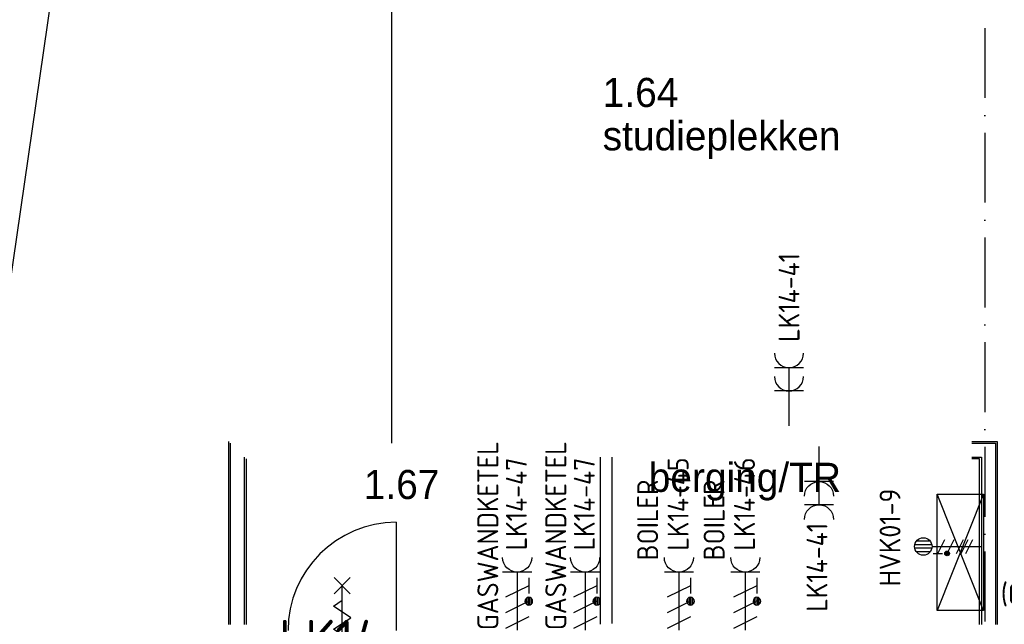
# Model space of a CAD drawing. Header units: millimetres. Extents: x -6587 to 112885, y 244 to 84344.
# Tile 15 of 50: x 25477 to 33943, y 51807 to 57005. Entities that reach past the tile are written whole.
import ezdxf
from ezdxf.enums import TextEntityAlignment as Align

# ---------------------------------------------------------------- set-up
doc = ezdxf.new("R2010")
doc.units = ezdxf.units.MM
doc.header["$LTSCALE"] = 100
doc.linetypes.add('DASHDOT', pattern=[9, 6, -1.5, 0, -1.5])
doc.layers.get('0').update_dxf_attribs({"linetype": 'CONTINUOUS'})
for name, color, linetype in [('AL$1----_ALGEMEEN', 7, 'CONTINUOUS'), ('AL$7----_STRAMIEN', 1, 'DASHDOT'), ('AL22----_BINNENWAND', 7, 'CONTINUOUS'), ('AL32----_BINNENKOZ', 7, 'CONTINUOUS'), ('BOUW', 8, 'CONTINUOUS'), ('EB62203-_ATTRIB', 2, 'CONTINUOUS'), ('EB62205-_ATTRIB', 2, 'CONTINUOUS'), ('EB63103-_ATTRIB', 2, 'CONTINUOUS'), ('EB63105-_ATTRIB', 2, 'CONTINUOUS'), ('EB63109-_ATTRIB', 2, 'CONTINUOUS'), ('EL62203-_KRACHT-WCD230', 3, 'CONTINUOUS'), ('EL62205-_KRACHT-KAST', 3, 'CONTINUOUS'), ('EL63103-_LICHT-WCD230V', 3, 'CONTINUOUS'), ('EL63105-_LICHT-KAST', 3, 'CONTINUOUS'), ('EL63109-_LICHT-ASP400V', 3, 'CONTINUOUS')]:
    doc.layers.add(name, color=color, linetype=linetype)
doc.styles.add('1_8', font='iso', dxfattribs={"width": 0.7, "height": 1.8})
doc.styles.add('3_5', font='iso', dxfattribs={"height": 3.5})
doc.styles.add('BURO-025', font='BUROFONT.shx', dxfattribs={"height": 250})
doc.styles.add('NORATT', font='isocp.shx')

# ---------------------------------------------------------------- blocks, each defined once
blk = doc.blocks.new('ES111261')
for p, q in [((-5, 1.75), (5, 1.75)), ((-5, 1.5), (5, 1.5)), ((-5, 1.25), (5, 1.25)), ((-5, 1), (5, 1)), ((-5, 0.75), (5, 0.75)), ((-5, 0.5), (5, 0.5)), ((-5, 0.25), (5, 0.25)), ((-5, 0), (5, 0)), ((-5, -0.25), (5, -0.25)), ((-5, -0.5), (5, -0.5)), ((-5, -0.75), (5, -0.75)), ((-5, -1), (5, -1)), ((-5, -1.25), (5, -1.25)), ((-5, -1.5), (5, -1.5)), ((-5, -1.75), (5, -1.75)), ((-5, -2), (5, -2))]:
    blk.add_line(p, q)
blk.add_lwpolyline([(-5, -2), (5, -2), (5, 2), (-5, 2)], close=True)
for tag, height, style, flags, p in [('GROEPI', 1.8, '1_8', 9, (0, 9.5)), ('GROEP', 1.8, '1_8', 8, (0, 7.5)), ('CODE', 3.5, '3_5', 8, (0, 4.5)), ('M_CODE', 1.8, '1_8', 9, (0, 0)), ('KAST', 1.8, '1_8', 9, (0, -3.5)), ('VERMOGEN', 1.8, '1_8', 9, (0, -5.5)), ('DOEL', 1.8, '1_8', 9, (0, -7.5)), ('VERMOGENI', 1.8, '1_8', 9, (0, -9.5)), ('DOELI', 1.8, '1_8', 9, (0, -11.5))]:
    blk.add_attdef(tag, text='', height=height, dxfattribs=dict(style=style, flags=flags)).set_placement(p, align=Align.MIDDLE_CENTER)
at = {"style": '1_8', "flags": 9}
blk.add_attdef('RUIMTE', text='', height=1.8, dxfattribs=at).set_placement((0, -9.5), align=Align.MIDDLE)
blk = doc.blocks.new('ES3W2A')
for p, q in [((1.25, 2), (-1.25, 2)), ((1.25, 2), (-1.25, 2)), ((0, 2), (0, -3)), ((0, 2), (0, -3)), ((1.25, 0), (-1.25, 0)), ((1.25, 0), (-1.25, 0))]:
    blk.add_line(p, q)
for centre in [(0, 3.25), (0, 3.25), (0, 1.25), (0, 1.25)]:
    blk.add_arc(centre, 1.25, 180, 0)
for tag, style, flags, p in [('VERMOGEN', 'NORATT', 9, (-2.5, 5)), ('VERMOGEN', '1_8', 9, (-2.5, 5)), ('GROEP', 'NORATT', 8, (0, 5)), ('GROEP', '1_8', 8, (0, 5)), ('SCHAK', 'NORATT', 8, (2.5, 5)), ('SCHAK', '1_8', 8, (2.5, 5)), ('GELIJK', 'NORATT', 9, (5, 5)), ('GELIJK', '1_8', 9, (5, 5)), ('KAST', 'NORATT', 9, (7, 5)), ('KAST', '1_8', 9, (7, 5)), ('TAL', 'NORATT', 8, (2.5, 5)), ('TAL', '1_8', 8, (2.5, 5))]:
    blk.add_attdef(tag, text='', height=1.8, rotation=90, dxfattribs=dict(style=style, flags=flags)).set_placement(p, align=Align.MIDDLE_CENTER)
at = {"width": 0.7, "flags": 8}
for style in ['NORATT', '1_8']:
    blk.add_attdef('DOEL', text='', height=1.8, rotation=90, dxfattribs=dict(at, style=style)).set_placement((-2.5, 5), align=Align.MIDDLE_LEFT)
at = {"flags": 9}
for style in ['NORATT', '1_8']:
    blk.add_attdef('M_CODE', text='', height=1.8, dxfattribs=dict(at, style=style)).set_placement((0, 0), align=Align.MIDDLE_CENTER)
blk = doc.blocks.new('ES2X2')
for p, q in [((-0.45, 1.4), (-0.45, 2.6)), ((-0.15, 1.265), (-0.15, 2.735)), ((0.15, 1.265), (0.15, 2.735)), ((0.45, 1.4), (0.45, 2.6)), ((0, 1.25), (0, -3))]:
    blk.add_line(p, q)
at = {"color": 1}
for p, q in [((-0.6, 1.15), (-0.6, 0.35)), ((-0.72, -0.21), (-0.72, 0.11)), ((-0.64, -0.246), (-0.64, 0.146)), ((-0.6, 0.75), (0.6, 0.15)), ((-0.56, -0.246), (-0.56, 0.146)), ((-0.48, -0.21), (-0.48, 0.11)), ((-0.6, -0.05), (0.6, -0.65)), ((-0.6, -0.85), (0.6, -1.45)), ((-0.6, -1.25), (0.6, -1.85)), ((-0.6, -1.65), (0.6, -2.25))]:
    blk.add_line(p, q, dxfattribs=at)
blk.add_circle((0, 2), 0.75)
blk.add_circle((-0.6, -0.05), 0.2, dxfattribs=at)
at = {"style": '1_8'}
for tag, flags, p in [('VERMOGEN', 9, (-2.5, 4.5)), ('GROEP', 8, (0, 4.5)), ('SCHAK', 8, (2.5, 4.5)), ('KAST', 9, (7, 4.5)), ('DOEL', 8, (-2.5, 1))]:
    blk.add_attdef(tag, text='', height=1.8, rotation=90, dxfattribs=dict(at, flags=flags)).set_placement(p, align=Align.MIDDLE_LEFT)
at = {"style": '1_8', "flags": 8}
blk.add_attdef('TAL', text='', height=1.8, rotation=90, dxfattribs=at).set_placement((2.5, 4.5), align=Align.MIDDLE_CENTER)
at = {"style": '1_8', "flags": 9}
blk.add_attdef('M_CODE', text='', height=1.8, dxfattribs=at).set_placement((0, 0), align=Align.MIDDLE_CENTER)
blk = doc.blocks.new('ES111263')
for p, q in [((-5, -2), (5, 2)), ((5, -2), (-5, 2))]:
    blk.add_line(p, q)
blk.add_lwpolyline([(5, -2), (-5, -2), (-5, 2), (5, 2)], close=True)
for tag, height, style, flags, p in [('GROEPI', 1.8, '1_8', 9, (0, 9.5)), ('GROEP', 1.8, '1_8', 8, (0, 7.5)), ('CODE', 3.5, '3_5', 8, (0, 4.5)), ('M_CODE', 1.8, '1_8', 9, (0, 0)), ('KAST', 1.8, '1_8', 9, (0, -3.5)), ('VERMOGEN', 1.8, '1_8', 9, (0, -5.5)), ('DOEL', 1.8, '1_8', 9, (0, -7.5)), ('VERMOGENI', 1.8, '1_8', 9, (0, -9.5)), ('DOELI', 1.8, '1_8', 9, (0, -11.5))]:
    blk.add_attdef(tag, text='', height=height, dxfattribs=dict(style=style, flags=flags)).set_placement(p, align=Align.MIDDLE_CENTER)
at = {"style": '1_8', "flags": 9}
blk.add_attdef('RUIMTE', text='', height=1.8, dxfattribs=at).set_placement((0, -9.5), align=Align.MIDDLE)
blk = doc.blocks.new('ES2W2A')
at = {"color": 0}
for p, q in [((-1.25, 2), (1.25, 2)), ((0, 2), (0, -3))]:
    blk.add_line(p, q, dxfattribs=at)
at = {"color": 1}
for p, q in [((-1, 1.5), (-1, 0.167)), ((-1, 0.833), (1, -0.167)), ((-1.2, -0.767), (-1.2, -0.233)), ((-1.067, -0.827), (-1.067, -0.173)), ((-1, -0.5), (1, -1.5)), ((-0.933, -0.827), (-0.933, -0.173)), ((-0.8, -0.767), (-0.8, -0.233)), ((-1, -1.833), (1, -2.833))]:
    blk.add_line(p, q, dxfattribs=at)
blk.add_circle((-1, -0.5), 0.333, dxfattribs=at)
at = {"color": 0}
blk.add_arc((0, 3.25), 1.25, 180, 0, dxfattribs=at)
at = {"style": '1_8'}
for tag, flags, p in [('VERMOGEN', 9, (-2.5, 5)), ('GROEP', 8, (0, 5)), ('SCHAK', 8, (2.5, 5)), ('GELIJK', 9, (5, 5)), ('KAST', 9, (7, 5)), ('TAL', 8, (2.5, 5))]:
    blk.add_attdef(tag, text='', height=1.8, rotation=90, dxfattribs=dict(at, flags=flags)).set_placement(p, align=Align.MIDDLE_CENTER)
at = {"style": '1_8', "width": 0.7, "flags": 8}
blk.add_attdef('DOEL', text='', height=1.8, rotation=90, dxfattribs=at).set_placement((-2.5, 5), align=Align.MIDDLE_LEFT)
at = {"style": '1_8', "flags": 9}
blk.add_attdef('M_CODE', text='', height=1.8, dxfattribs=at).set_placement((0, 0), align=Align.MIDDLE_CENTER)

msp = doc.modelspace()

# ---------------------------------------------------------------- linework, layer by layer
at = {"layer": 'AL$1----_ALGEMEEN', "color": 8}
msp.add_line((26575.9, 62930), (23511.7, 41748.8), dxfattribs=at)
at = {"layer": 'AL$7----_STRAMIEN', "color": 1}
msp.add_line((33774.8, 76734.4), (33774.8, 7509.2), dxfattribs=at)
at = {"layer": 'AL22----_BINNENWAND', "color": 8, "linetype": 'Continuous'}
for p, q in [((28674.8, 58730), (28674.8, 53365.6)), ((27289.8, 51805), (27289.8, 53365)), ((33664, 53365), (33866.1, 53365)), ((33866.1, 53365), (33866.1, 51805)), ((27409.8, 51805), (27409.8, 53245)), ((33664, 53245), (33746.1, 53245)), ((33746.1, 53245), (33746.1, 51805))]:
    msp.add_line(p, q, dxfattribs=at)
at = {"layer": 'AL22----_BINNENWAND', "color": 8}
for p, q in [((27274.8, 51805), (27274.8, 53380)), ((33664, 53380), (33881.1, 53380)), ((33881.1, 53380), (33881.1, 51805)), ((27424.8, 53230), (27424.8, 51805)), ((30468.5, 53245), (30468.5, 51809.4)), ((30568.5, 53245), (30568.5, 51813.4)), ((33731.1, 53230), (33664, 53230)), ((33731.1, 51805), (33731.1, 53230))]:
    msp.add_line(p, q, dxfattribs=at)
for points in [[(28319.8, 52069), (28179.8, 52209)], [(28179.8, 52069), (28319.8, 52209)], [(28249.8, 51289), (28249.8, 52139)], [(28249.8, 51814), (28324.8, 51864), (28174.8, 51964), (28249.8, 52014)], [(28249.8, 51614), (28324.8, 51664), (28174.8, 51764), (28249.8, 51814)]]:
    msp.add_lwpolyline(points, dxfattribs=at)
at = {"layer": 'AL32----_BINNENKOZ', "color": 8}
msp.add_lwpolyline([(28714.8, 52684), (28714.8, 51754)], dxfattribs=at)
msp.add_arc((28714.8, 51754), 930, 90, 180, dxfattribs=at)

# ---------------------------------------------------------------- block references
at = {"layer": 'EL62203-_KRACHT-WCD230'}
ref = msp.add_blockref('ES3W2A', (32091.5, 53813, 1050), dxfattribs=dict(at, xscale=100, yscale=100, zscale=100))
ref.add_attrib('GROEP', 'LK14-41', dxfattribs={"layer": 'EB62203-_ATTRIB', "color": 1, "height": 180, "rotation": 90, "style": '1_8', "flags": 8}).set_placement((32092.1, 54235.2, 1050), align=Align.MIDDLE_LEFT)
ref = msp.add_blockref('ES3W2A', (32349.8, 53034.5, 1050), dxfattribs=dict(at, xscale=-100, yscale=100, zscale=100, rotation=180))
ref.add_attrib('GROEP', 'LK14-41', dxfattribs={"layer": 'EB62203-_ATTRIB', "color": 1, "height": 180, "rotation": 90, "style": '1_8', "flags": 8}).set_placement((32332.3, 51914.8, 1050), align=Align.MIDDLE_LEFT)
at = {"layer": 'EL62205-_KRACHT-KAST'}
ref = msp.add_blockref('ES111261', (27931, 51147, 1050), dxfattribs=dict(at, xscale=80, yscale=100, zscale=100))
ref.add_attrib('CODE', 'LK14', dxfattribs={"layer": 'EB62205-_ATTRIB', "color": 3, "height": 350, "style": '3_5', "flags": 8}).set_placement((28146, 51670.5, 1050), align=Align.MIDDLE_CENTER)
at = {"layer": 'EL63103-_LICHT-WCD230V'}
ref = msp.add_blockref('ES2W2A', (29754.5, 52055.8), dxfattribs=dict(at, xscale=-100, yscale=100, zscale=100))
ref.add_attrib('DOEL', 'GASWANDKETEL', dxfattribs={"layer": 'EB63103-_ATTRIB', "color": 1, "height": 180, "rotation": 90, "style": '1_8', "flags": 8}).set_placement((29502.3, 53380.8), align=Align.MIDDLE_RIGHT)
ref.add_attrib('GROEP', 'LK14-47', dxfattribs={"layer": 'EB63103-_ATTRIB', "color": 1, "height": 180, "rotation": 90, "style": '1_8', "flags": 8}).set_placement((29747.7, 52841.1), align=Align.MIDDLE_CENTER)
ref = msp.add_blockref('ES2W2A', (30338.8, 52055.8), dxfattribs=dict(at, xscale=-100, yscale=100, zscale=100))
ref.add_attrib('DOEL', 'GASWANDKETEL', dxfattribs={"layer": 'EB63103-_ATTRIB', "color": 1, "height": 180, "rotation": 90, "style": '1_8', "flags": 8}).set_placement((30086.7, 53380.8), align=Align.MIDDLE_RIGHT)
ref.add_attrib('GROEP', 'LK14-47', dxfattribs={"layer": 'EB63103-_ATTRIB', "color": 1, "height": 180, "rotation": 90, "style": '1_8', "flags": 8}).set_placement((30332.1, 52841.1), align=Align.MIDDLE_CENTER)
ref = msp.add_blockref('ES2W2A', (31144.9, 52055.8), dxfattribs=dict(at, xscale=-100, yscale=100, zscale=100))
ref.add_attrib('DOEL', 'BOILER', dxfattribs={"layer": 'EB63103-_ATTRIB', "color": 1, "height": 180, "rotation": 90, "style": '1_8', "flags": 8}).set_placement((30876.7, 53051.4), align=Align.MIDDLE_RIGHT)
ref.add_attrib('GROEP', 'LK14-45', dxfattribs={"layer": 'EB63103-_ATTRIB', "color": 1, "height": 180, "rotation": 90, "style": '1_8', "flags": 8}).set_placement((31138.2, 52841.1), align=Align.MIDDLE_CENTER)
ref = msp.add_blockref('ES2W2A', (31715.8, 52055.8), dxfattribs=dict(at, xscale=-100, yscale=100, zscale=100))
ref.add_attrib('DOEL', 'BOILER', dxfattribs={"layer": 'EB63103-_ATTRIB', "color": 1, "height": 180, "rotation": 90, "style": '1_8', "flags": 8}).set_placement((31447.6, 53051.4), align=Align.MIDDLE_RIGHT)
ref.add_attrib('GROEP', 'LK14-46', dxfattribs={"layer": 'EB63103-_ATTRIB', "color": 1, "height": 180, "rotation": 90, "style": '1_8', "flags": 8}).set_placement((31709.1, 52841.1), align=Align.MIDDLE_CENTER)
at = {"layer": 'EL63105-_LICHT-KAST'}
ref = msp.add_blockref('ES111263', (33565.2, 52425.2), dxfattribs=dict(at, xscale=100, yscale=100, zscale=100, rotation=90))
ref.add_attrib('CODE', 'RK4', dxfattribs={"layer": 'EB63105-_ATTRIB', "color": 3, "height": 350, "style": '3_5', "flags": 8}).set_placement((34373.9, 52416.1), align=Align.MIDDLE_CENTER)
at = {"layer": 'EL63109-_LICHT-ASP400V'}
ref = msp.add_blockref('ES2X2', (33446.3, 52476.4, 1050), dxfattribs=dict(at, xscale=100, yscale=100, zscale=100, rotation=90))
ref.add_attrib('DOEL', '(C.V.-GYMZAAL)', dxfattribs={"layer": 'EB63109-_ATTRIB', "color": 1, "height": 180, "style": '1_8', "flags": 8}).set_placement((35476.8, 52068.2, 1050), align=Align.MIDDLE_RIGHT)
ref.add_attrib('GROEP', 'HVK01-9', dxfattribs={"layer": 'EB63109-_ATTRIB', "color": 1, "height": 180, "rotation": 90, "style": '1_8', "flags": 8}).set_placement((32960.5, 52973.3, 1050), align=Align.MIDDLE_RIGHT)

# ---------------------------------------------------------------- texts
at = {"layer": 'BOUW', "style": 'BURO-025'}
for s, p in [('1.64', (30489.9, 56254.7)), ('studieplekken', (30489.9, 55881.7)), ('berging/TR', (30885.5, 52945.8)), ('1.67', (28435.7, 52884.3))]:
    msp.add_text(s, height=250, dxfattribs=at).set_placement(p)

doc.saveas('drawing.dxf')
